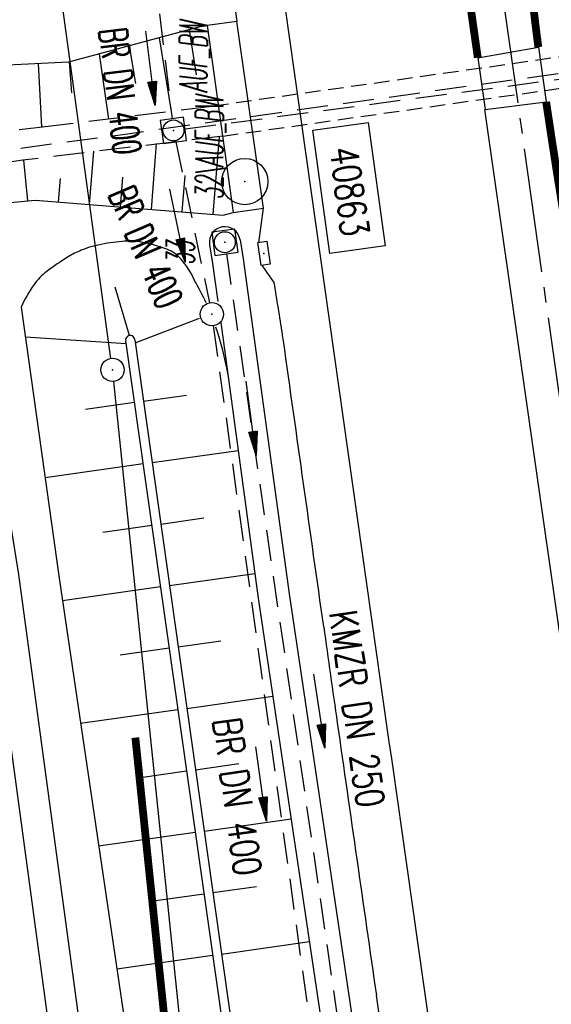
# Model space of a CAD drawing. Extents: x 446224 to 446791, y 446199 to 447379.
# Tile 16 of 113: x 446503 to 446538, y 446515 to 446579. Entities that reach past the tile are written whole.
import ezdxf
from ezdxf.enums import TextEntityAlignment as Align

# ---------------------------------------------------------------- set-up
doc = ezdxf.new("R2010")
doc.units = 0
doc.header["$LTSCALE"] = 2
doc.header["$MEASUREMENT"] = 0
for name, pattern in [('ACHSE', [5.5, 4, -0.5, 0.5, -0.5]), ('AUSGEZOGEN', [0]), ('GEMARKBAB', [3.7, 2, -0.5, 0.1, -0.5, 0.1, -0.5]), ('GESTRICH-X2', [1.5, 1, -0.5]), ('GESTRICHELT', [0.75, 0.5, -0.25])]:
    doc.linetypes.add(name, pattern=pattern)
doc.layers.get('0').update_dxf_attribs({"linetype": 'AUSGEZOGEN'})
for name, color, linetype in [('201-GEMARKGRZ', 7, 'GEMARKBAB'), ('201-GRENZL-BAB', 7, 'AUSGEZOGEN'), ('201-GRENZP-BAB', 7, 'AUSGEZOGEN'), ('ACHSETOP', 250, 'ACHSE'), ('ANMERKUNG', 7, 'CONTINUOUS'), ('BAUWOTOP', 250, 'AUSGEZOGEN'), ('BAUWUTOP', 250, 'GESTRICHELT'), ('BOESCHG', 250, 'AUSGEZOGEN'), ('DURCHL', 200, 'GESTRICH-X2'), ('FBRTOP', 250, 'AUSGEZOGEN'), ('KANAL', 7, 'GESTRICH-X2'), ('MULDE', 250, 'AUSGEZOGEN'), ('PFEIL', 7, 'CONTINUOUS'), ('PFEILTOP', 200, 'AUSGEZOGEN'), ('PP', 7, 'AUSGEZOGEN'), ('SCHSYMBOL', 200, 'AUSGEZOGEN'), ('STROMLTG', 4, 'AUSGEZOGEN'), ('TEXTO', 4, 'CONTINUOUS'), ('WEG', 250, 'GESTRICH-X2')]:
    doc.layers.add(name, color=color, linetype=linetype)
doc.styles.add('ROMANS', font='romans.shx', dxfattribs={"width": 0.8})

# ---------------------------------------------------------------- blocks, each defined once
blk = doc.blocks.new('20')
blk.add_lwpolyline([(-0.754, -0.751), (0.754, -0.751), (0.754, 0.75), (-0.754, 0.75)], close=True)
blk.add_circle((0, 0), 0.676)
blk.add_point((0, 0))
blk = doc.blocks.new('30')
at = {"color": 0}
for p, q in [((-0.75, -0.29), (-0.75, 0.293)), ((-0.75, 0.293), (0.753, 0.293)), ((0.753, 0.293), (0.753, -0.29)), ((0.753, -0.29), (-0.75, -0.29))]:
    blk.add_line(p, q, dxfattribs=at)
blk.add_point((0, 0), dxfattribs=at)
blk = doc.blocks.new('GST')
at = {"color": 0}
blk.add_circle((0, 0), 0.75, dxfattribs=at)
blk.add_point((0, 0), dxfattribs=at)
blk = doc.blocks.new('10')
blk.add_blockref('GST', (0, 0))
blk = doc.blocks.new('PP')
at = {"color": 0}
blk.add_circle((0, -0.006), 1.493, dxfattribs=at)
blk.add_point((0, 0), dxfattribs=at)
blk = doc.blocks.new('PFEIL2')
at = {"color": 0}
for p, q in [((0.88, 0.002), (-2.401, -0.012)), ((0.881, -0.271), (0.879, 0.276)), ((0.879, 0.276), (2.429, 0.009)), ((0.911, 0.27), (0.879, 0.265)), ((0.965, 0.261), (0.879, 0.246)), ((1.019, 0.252), (0.879, 0.228)), ((1.073, 0.242), (0.879, 0.209)), ((1.127, 0.233), (0.879, 0.191)), ((1.181, 0.224), (0.879, 0.172)), ((1.235, 0.214), (0.879, 0.154)), ((1.289, 0.205), (0.879, 0.135)), ((1.343, 0.196), (0.879, 0.117)), ((1.397, 0.187), (0.879, 0.098)), ((1.451, 0.177), (0.879, 0.08)), ((1.505, 0.168), (0.879, 0.061)), ((1.559, 0.159), (0.88, 0.043)), ((1.613, 0.149), (0.88, 0.024)), ((1.668, 0.14), (0.88, 0.006)), ((1.722, 0.131), (0.88, -0.013)), ((1.776, 0.121), (0.88, -0.031)), ((1.83, 0.112), (0.88, -0.05)), ((1.884, 0.103), (0.88, -0.068)), ((1.938, 0.094), (0.88, -0.087)), ((1.992, 0.084), (0.88, -0.105)), ((2.046, 0.075), (0.88, -0.124)), ((2.1, 0.066), (0.88, -0.142)), ((2.154, 0.056), (0.88, -0.161)), ((2.208, 0.047), (0.88, -0.179)), ((2.262, 0.038), (0.881, -0.198)), ((2.316, 0.029), (0.881, -0.216)), ((2.37, 0.019), (0.881, -0.235)), ((2.424, 0.01), (0.881, -0.253)), ((2.429, 0.009), (0.881, -0.271))]:
    blk.add_line(p, q, dxfattribs=at)

msp = doc.modelspace()

# ---------------------------------------------------------------- linework, layer by layer
at = {"layer": '201-GEMARKGRZ', "const_width": 0.5, "flags": 128}
msp.add_lwpolyline([(446513.594, 446506.785), (446510.91, 446532.689)], dxfattribs=at)
at = {"layer": '201-GRENZL-BAB', "flags": 128}
for points in [[(446509.337, 446557.143), (446499.952, 446625.378)], [(446516.623, 446487.097), (446509.517, 446555.654)]]:
    msp.add_lwpolyline(points, dxfattribs=at)
at = {"layer": 'ACHSETOP'}
msp.add_line((446531.364, 446603.318), (446541.889, 446529.06), dxfattribs=at)
at = {"layer": 'BAUWOTOP'}
for p, q in [((446517.452, 446578.855), (446515.545, 446578.598)), ((446515.545, 446578.598), (446517.231, 446566.543)), ((446519.169, 446566.82), (446517.452, 446578.855)), ((446533.005, 446576.522), (446536.907, 446577.205)), ((446536.907, 446577.205), (446537.409, 446573.682)), ((446533.005, 446576.522), (446533.467, 446573.192)), ((446533.467, 446573.192), (446537.409, 446573.682)), ((446517.231, 446566.543), (446519.169, 446566.82))]:
    msp.add_line(p, q, dxfattribs=at)
at = {"layer": 'BAUWUTOP', "flags": 128}
for points in [[(446554.043, 446578.802), (446516.265, 446573.448)], [(446516.546, 446571.468), (446554.295, 446576.818)]]:
    msp.add_lwpolyline(points, dxfattribs=at)
at = {"layer": 'BOESCHG'}
for p, q in [((446512.441, 446577.805), (446513.226, 446573.053)), ((446514.373, 446578.323), (446514.827, 446575.413)), ((446510.509, 446577.287), (446510.923, 446574.853)), ((446508.578, 446576.769), (446509.176, 446572.553)), ((446504.65, 446576.143), (446504.848, 446572.065)), ((446506.646, 446576.251), (446506.798, 446574.255)), ((446515.931, 446566.428), (446516.337, 446571.417)), ((446511.943, 446566.747), (446512.283, 446571.001)), ((446507.956, 446567.065), (446508.23, 446570.493)), ((446503.969, 446567.301), (446503.721, 446569.928)), ((446513.937, 446566.587), (446514.123, 446568.921)), ((446505.962, 446567.225), (446506.083, 446568.732)), ((446509.95, 446566.906), (446510.103, 446568.826)), ((446510.54, 446558.612), (446509.615, 446561.724)), ((446510.9, 446558.136), (446515.058, 446559.74)), ((446510.313, 446558.082), (446503.816, 446558.501)), ((446510.286, 446558.273), (446518.169, 446502.59)), ((446510.871, 446558.339), (446518.752, 446502.674)), ((446507.688, 446553.865), (446510.848, 446554.312)), ((446510.847, 446554.312), (446510.848, 446554.312)), ((446511.431, 446554.378), (446514.216, 446554.773)), ((446511.991, 446550.418), (446517.542, 446551.204)), ((446505.083, 446549.456), (446511.409, 446550.352)), ((446511.407, 446550.351), (446511.409, 446550.352)), ((446512.552, 446546.457), (446515.318, 446546.849)), ((446508.803, 446545.943), (446511.969, 446546.391)), ((446511.968, 446546.391), (446511.969, 446546.391)), ((446513.113, 446542.497), (446518.624, 446543.277)), ((446506.203, 446541.535), (446512.53, 446542.431)), ((446512.528, 446542.43), (446512.53, 446542.431)), ((446509.939, 446538.024), (446513.091, 446538.47)), ((446513.09, 446538.47), (446513.091, 446538.47)), ((446513.674, 446538.536), (446516.434, 446538.927)), ((446514.234, 446534.576), (446519.784, 446535.361)), ((446507.373, 446533.621), (446513.652, 446534.51)), ((446513.65, 446534.509), (446513.652, 446534.51)), ((446514.795, 446530.615), (446517.584, 446531.01)), ((446511.085, 446530.106), (446514.212, 446530.549)), ((446514.211, 446530.549), (446514.212, 446530.549)), ((446515.356, 446526.655), (446520.962, 446527.448)), ((446508.542, 446525.707), (446514.773, 446526.589)), ((446514.771, 446526.588), (446514.773, 446526.589)), ((446512.23, 446522.189), (446515.334, 446522.628)), ((446515.333, 446522.628), (446515.334, 446522.628)), ((446515.917, 446522.694), (446518.734, 446523.093)), ((446516.477, 446518.734), (446522.141, 446519.536)), ((446509.712, 446517.792), (446515.894, 446518.668)), ((446515.892, 446518.667), (446515.894, 446518.668))]:
    msp.add_line(p, q, dxfattribs=at)
at = {"layer": 'BOESCHG', "flags": 128}
for points in [[(446515.153, 446578.531), (446506.595, 446576.236), (446496.569, 446575.75), (446493.376, 446574.26), (446493.001, 446574.17)], [(446515.153, 446578.531), (446515.545, 446578.598)], [(446496.005, 446566.548), (446504.444, 446567.347), (446516.583, 446566.377), (446517.231, 446566.543)]]:
    msp.add_lwpolyline(points, dxfattribs=at)
msp.add_lwpolyline([(446514.727, 446562.168, 0.080427), (446513.85, 446563.552, 0.120735), (446512.945, 446564.178, 0.04791), (446511.311, 446564.629, 0.064996), (446510.061, 446564.683, 0.03193), (446508.518, 446564.45, 0.043027), (446507.41, 446564.107, 0.041977), (446506.586, 446563.689, 0.022936), (446505.191, 446562.735, 0.075542), (446504.387, 446561.913, 0.051146), (446503.544, 446560.446)], format="xyb", dxfattribs=at)
at = {"layer": 'BOESCHG'}
msp.add_lwpolyline([(446503.544, 446560.446), (446505.99, 446542.977), (446522.83, 446429.027), (446530.896, 446377.981), (446534.541, 446353.284), (446536.632, 446331.21), (446537.619, 446307.053), (446536.747, 446285.223)], dxfattribs=at)
msp.add_arc((446510.577, 446558.319), 0.294, 3.80687, 189.14062, dxfattribs=at)
at = {"layer": 'DURCHL'}
msp.add_line((446514.125, 446571.938), (446556.094, 446577.5), dxfattribs=at)
at = {"layer": 'FBRTOP'}
for p, q in [((446533.442, 446573.179), (446538.771, 446535.912)), ((446518.878, 446564.591), (446519.169, 446566.82)), ((446519.872, 446562.029), (446519.106, 446563.113)), ((446528.028, 446527.095), (446538.553, 446452.838))]:
    msp.add_line(p, q, dxfattribs=at)
at = {"layer": 'FBRTOP', "const_width": 0.5}
for points in [[(446492.682, 446901.867, 0.000099), (446496.473, 446872.548, 0.000222), (446498.173, 446859.467, 0.000001), (446505.043, 446806.785, 0.000145), (446505.091, 446806.42, 0.00076), (446508.485, 446780.812, 0.00082), (446511.707, 446757.083, 0.000435), (446515.121, 446732.403, 0.000477), (446518.278, 446709.882, 0.00005), (446521.829, 446684.741, -0.000052), (446525.381, 446659.599, -0.000057), (446527.916, 446641.623, 0.000033), (446532.273, 446610.722, 0.001912), (446534.677, 446594.139, -0.003213), (446536.082, 446584.265, -0.009552), (446536.504, 446580.642, 0.010067), (446536.907, 446577.205, 0.001138)], [(446537.409, 446573.682, 0.003777), (446538.419, 446567.162, -0.004178), (446539.327, 446561.266, -0.000617), (446540.332, 446554.3, -0.000791), (446541.101, 446548.859, -0.000102), (446541.323, 446547.271, 0.000184), (446541.445, 446546.395, 0.000817), (446543.178, 446534.174, -0.000446), (446546.367, 446511.794, -0.000111), (446546.725, 446509.261, 0.000006), (446553.254, 446463.012, 0.000305), (446555.619, 446446.331, 0.000154), (446560.332, 446413.316)]]:
    msp.add_lwpolyline(points, format="xyb", dxfattribs=at)
at = {"layer": 'FBRTOP', "const_width": 0.5, "flags": 128}
msp.add_lwpolyline([(446514.163, 446708.999, 0.000047), (446518.913, 446675.521, 0.000093), (446521.337, 446658.474), (446528.271, 446609.769, -0.000025), (446529.637, 446600.173, -0.00001), (446533, 446576.528)], format="xyb", dxfattribs=at)
at = {"layer": 'FBRTOP', "flags": 128}
msp.add_lwpolyline([(446499.339, 446706.442), (446502.884, 446681.578), (446506.387, 446656.892), (446509.9, 446632.257), (446513.47, 446607.747), (446517.452, 446578.855)], dxfattribs=at)
at = {"layer": 'FBRTOP'}
for centre, radius, start, end in [((51402322.237, 7668846.441), 51465083.895, 188.0671177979, 188.0671943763), ((444940.832, 446310.467), 1598.953, 8.931867, 9.051897), ((446491.836, 446554.232), 28.91, 8.03921, 8.93187), ((426571.511, 443740.71), 20146.944, 7.986234, 8.0392085), ((448772.251, 446855.382), 2271.22, 187.986234, 188.14401), ((469846.255, 449871.174), 23559.918, 188.1440103, 188.187209), ((442730.225, 445969.873), 3835.323, 8.080142, 8.187209)]:
    msp.add_arc(centre, radius, start, end, dxfattribs=at)
at = {"layer": 'KANAL'}
for p, q in [((446512.469, 446579.344), (446513.281, 446572.594)), ((446514.125, 446571.938), (446556.094, 446577.5)), ((446513.531, 446571.094), (446515.688, 446560.719)), ((446516.781, 446563.875), (446526.719, 446495.531)), ((446515.938, 446559.25), (446524.063, 446500.469))]:
    msp.add_line(p, q, dxfattribs=at)
at = {"layer": 'MULDE'}
for p, q in [((446517.671, 446564.79), (446517.873, 446563.564)), ((446517.873, 446563.564), (446520.823, 446541.958)), ((446520.823, 446541.958), (446527.826, 446494.943))]:
    msp.add_line(p, q, dxfattribs=at)
for points in [[(446515.697, 446564.464), (446515.895, 446563.266), (446516.229, 446560.817)], [(446516.152, 446434.179), (446501.427, 446542.912), (446498.826, 446558.908), (446498.522, 446560.133), (446498.036, 446560.549), (446496.859, 446561.056)], [(446516.416, 446559.45), (446518.843, 446541.676), (446525.846, 446494.657), (446533.455, 446440.617)]]:
    msp.add_lwpolyline(points, dxfattribs=at)
at = {"layer": 'MULDE', "flags": 128}
msp.add_lwpolyline([(446518.134, 446434.447), (446503.405, 446543.206), (446500.786, 446559.31), (446500.31, 446561.237), (446499.106, 446562.265), (446496.541, 446563.371)], dxfattribs=at)
at = {"layer": 'MULDE'}
for centre, radius, start, end in [((446516.684, 446564.627), 1, 9.37031, 189.37031), ((446499.427, 446553.34), 17.664, 24.70319, 29.98608), ((446499.427, 446553.34), 17.664, 9.11787, 19.23328)]:
    msp.add_arc(centre, radius, start, end, dxfattribs=at)
at = {"layer": 'PP', "flags": 128}
msp.add_lwpolyline([(446522.369, 446571.862), (446525.936, 446572.349), (446527.023, 446564.387), (446523.456, 446563.9)], close=True, dxfattribs=at)
at = {"layer": 'STROMLTG', "linetype": 'GESTRICH-X2', "flags": 128}
msp.add_lwpolyline([(446661.027, 446521.236), (446610.028, 446550.175), (446569.736, 446573.397), (446566.04, 446575.86), (446558.147, 446578.289), (446510.256, 446571.584), (446483.455, 446567.982), (446480.78, 446567.461), (446472.145, 446566.607), (446460.944, 446565.795), (446460.26, 446566.778), (446459.234, 446575.153), (446456.628, 446598.926), (446451.977, 446627.651), (446449.062, 446644.374), (446446.957, 446656.017), (446440.225, 446691.73), (446433.765, 446726.345), (446427.041, 446775.04), (446420.765, 446829.114), (446414.949, 446875.448), (446409.837, 446918.77), (446409.691, 446934.861), (446410.243, 446956.863), (446411.11, 446965.53), (446409.52, 446986.473), (446406.775, 447010.16), (446400.593, 447053.593), (446394.865, 447095.832), (446392.255, 447109.822), (446389.123, 447133.297), (446387.727, 447145.049)], dxfattribs=at)
at = {"layer": 'WEG'}
msp.add_lwpolyline([(446494.478, 446570.852), (446504.923, 446572.074), (446516.265, 446573.448)], dxfattribs=at)
at = {"layer": 'WEG', "flags": 128}
msp.add_lwpolyline([(446516.546, 446571.468), (446503.651, 446569.919), (446492.572, 446568.277)], dxfattribs=at)

# ---------------------------------------------------------------- block references
at = {"layer": '201-GRENZP-BAB', "rotation": 277.4163262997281}
msp.add_blockref('GST', (446509.44, 446556.4), dxfattribs=at)
at = {"layer": 'PFEIL'}
for p, rotation in [((446511.889, 446575.853), 276.7295999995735), ((446513.629, 446565.709), 281.8009000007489), ((446522.785, 446534.407), 278.2721000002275), ((446519.022, 446529.715), 277.8725000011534)]:
    msp.add_blockref('PFEIL2', p, dxfattribs=dict(at, rotation=rotation))
at = {"layer": 'PFEILTOP', "rotation": 277.4501661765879}
msp.add_blockref('PFEIL2', (446518.375, 446553.291), dxfattribs=at)
at = {"layer": 'PP'}
msp.add_blockref('PP', (446517.965, 446568.542), dxfattribs=at)
at = {"layer": 'SCHSYMBOL', "rotation": 278.0671}
for name, p in [('20', (446513.37, 446571.839)), ('20', (446516.684, 446564.627)), ('30', (446519.202, 446563.91)), ('10', (446515.846, 446559.988))]:
    msp.add_blockref(name, p, dxfattribs=at)

# ---------------------------------------------------------------- texts
at = {"layer": 'ANMERKUNG', "style": 'ROMANS', "oblique": 7, "width": 0.5}
for s, p in [('AUF_BW', (446515.552, 446574.272)), ('32\\AUF_BW', (446516.583, 446567.377)), ('33', (446514.727, 446563.168))]:
    msp.add_text(s, height=1.8, rotation=90, dxfattribs=at).set_placement(p)
at = {"layer": 'PP', "style": 'ROMANS', "width": 0.75}
msp.add_text('40863', height=1.8, rotation=277.7718, dxfattribs=at).set_placement((446524.226, 446564.913), align=Align.RIGHT)
at = {"layer": 'TEXTO', "style": 'ROMANS'}
for s, rotation, width, p in [('BR DN 400', 276.7296, 0.6, (446509.036, 446574.271)), ('BR DN 400', 293.40762, 0.6, (446510.751, 446563.956)), ('KMZR DN 250', 278.2721, 0.75, (446524.312, 446534.422)), ('BR DN 400', 277.8725, 0.75, (446516.596, 446528.776))]:
    msp.add_text(s, height=1.8, rotation=rotation, dxfattribs=dict(at, width=width)).set_placement(p, align=Align.CENTER)

doc.saveas('drawing.dxf')
